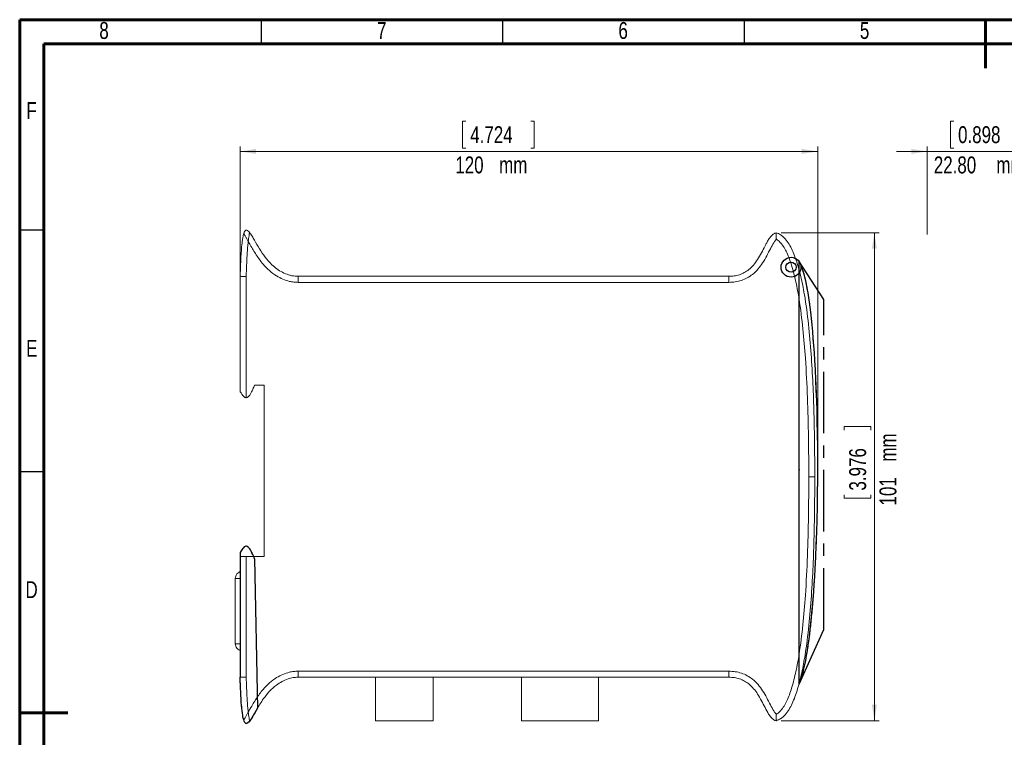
# Model space of a CAD drawing. Header units: millimetres. Extents: x 15 to 415, y 5 to 292.
# Tile 2 of 3: x 15 to 219, y 143 to 292. Entities that reach past the tile are written whole.
import ezdxf

# ---------------------------------------------------------------- set-up
doc = ezdxf.new("R2010")
doc.units = ezdxf.units.MM
doc.header["$PDSIZE"] = -1
doc.linetypes.add('CENTERX2', pattern=[20.32, 12.7, -2.54, 2.54, -2.54])
doc.styles.add('SLDTEXTSTYLE0', font='TXT', dxfattribs={"width": 0.75})
doc.dimstyles.new('SLDDIMSTYLE0', dxfattribs={"dimtxt": 3.5, "dimasz": 3.302, "dimexe": 0, "dimexo": 0.0625, "dimgap": 0.875, "dimtad": 1, "dimrnd": 1e-09, "dimzin": 12, "dimdsep": 46, "dimtxsty": 'SLDTEXTSTYLE0', "dimsah": 1, "dimcen": 0.09, "dimadec": 0, "dimazin": 3, "dimtfac": 1, "dimtofl": 0, "dimtmove": 0, "dimatfit": 3, "dimfxl": 1, "dimfrac": 2, "dimtolj": 1, "dimtzin": 12, "dimarcsym": 0})
doc.dimstyles.new('SLDDIMSTYLE1', dxfattribs={"dimtxt": 3.5, "dimasz": 3.302, "dimexe": 0, "dimexo": 0.0625, "dimgap": 0.875, "dimtad": 1, "dimrnd": 1e-09, "dimzin": 4, "dimdsep": 46, "dimtxsty": 'SLDTEXTSTYLE0', "dimsah": 1, "dimcen": 0.09, "dimadec": 0, "dimazin": 1, "dimtfac": 1, "dimtmove": 0, "dimatfit": 0, "dimfxl": 1, "dimfrac": 2, "dimtolj": 1, "dimtzin": 12, "dimarcsym": 0})

# ---------------------------------------------------------------- blocks, each defined once
blk = doc.blocks.new('_D')
at = {"color": 7, "linetype": 'Continuous', "lineweight": 0}
for p, q in [((107.41, 271), (106.7, 271)), ((106.7, 271), (106.7, 265.44)), ((120.82, 271), (121.53, 271)), ((121.53, 271), (121.53, 265.44)), ((60.66, 239.88), (60.66, 265.73)), ((106.7, 265.44), (107.41, 265.44)), ((121.53, 265.44), (120.82, 265.44)), ((180.26, 198.38), (180.26, 265.73)), ((180.26, 264.73), (60.66, 264.73))]:
    blk.add_line(p, q, dxfattribs=at)
for points in [[(60.66, 264.73), (63.96, 264.23), (63.96, 265.24)], [(180.26, 264.73), (176.96, 265.24), (176.96, 264.23)]]:
    blk.add_solid(points, dxfattribs=at)
at = {"color": 7, "linetype": 'Continuous', "lineweight": 0, "char_height": 3.5, "attachment_point": 1, "style": 'SLDTEXTSTYLE0'}
for s, insert in [('4.724', (108.3, 269.95)), ('120', (105.21, 263.69)), ('mm', (114.29, 263.69))]:
    blk.add_mtext(s, dxfattribs=dict(at, insert=insert))
blk = doc.blocks.new('_D_1')
at = {"color": 7, "linetype": 'Continuous', "lineweight": 0}
for p, q in [((172.66, 247.88), (193, 247.88)), ((192, 247.88), (192, 146.88)), ((185.73, 207.05), (185.73, 207.76)), ((185.73, 207.76), (191.29, 207.76)), ((191.29, 207.76), (191.29, 207.05)), ((185.73, 193.63), (185.73, 192.92)), ((185.73, 192.92), (191.29, 192.92)), ((191.29, 192.92), (191.29, 193.63)), ((172.66, 146.88), (193, 146.88))]:
    blk.add_line(p, q, dxfattribs=at)
for points in [[(192, 247.88), (191.49, 244.58), (192.51, 244.58)], [(192, 146.88), (192.51, 150.18), (191.49, 150.18)]]:
    blk.add_solid(points, dxfattribs=at)
at = {"color": 7, "linetype": 'Continuous', "lineweight": 0, "char_height": 3.5, "attachment_point": 1, "rotation": 90, "style": 'SLDTEXTSTYLE0'}
for s, insert in [('mm', (193.05, 200.51)), ('3.976', (186.78, 194.52)), ('101', (193.05, 191.44))]:
    blk.add_mtext(s, dxfattribs=dict(at, insert=insert))
blk = doc.blocks.new('_D_2')
at = {"color": 7, "linetype": 'Continuous', "lineweight": 0}
for p, q in [((208.44, 271), (207.73, 271)), ((207.73, 271), (207.73, 265.44)), ((221.85, 271), (222.56, 271)), ((222.56, 271), (222.56, 265.44)), ((202.92, 247.53), (202.92, 265.73)), ((207.73, 265.44), (208.44, 265.44)), ((222.56, 265.44), (221.85, 265.44)), ((225.72, 247.53), (225.72, 265.73)), ((202.92, 264.73), (196.57, 264.73)), ((202.92, 264.73), (225.72, 264.73)), ((225.72, 264.73), (232.07, 264.73))]:
    blk.add_line(p, q, dxfattribs=at)
for points in [[(202.92, 264.73), (199.62, 265.24), (199.62, 264.23)], [(225.72, 264.73), (229.02, 264.23), (229.02, 265.24)]]:
    blk.add_solid(points, dxfattribs=at)
at = {"color": 7, "linetype": 'Continuous', "lineweight": 0, "char_height": 3.5, "attachment_point": 1, "style": 'SLDTEXTSTYLE0'}
for s, insert in [('0.898', (209.32, 269.95)), ('22.80', (204.3, 263.69)), ('mm', (217.25, 263.69))]:
    blk.add_mtext(s, dxfattribs=dict(at, insert=insert))

msp = doc.modelspace()

# ---------------------------------------------------------------- linework, layer by layer
at = {"color": 7, "linetype": 'Continuous', "lineweight": 60}
for p, q in [((15, 292), (415, 292)), ((15, 5), (15, 292)), ((215, 292), (215, 282)), ((20, 287), (410, 287)), ((20, 10), (20, 287)), ((15, 148.5), (25, 148.5))]:
    msp.add_line(p, q, dxfattribs=at)
at = {"color": 7, "linetype": 'Continuous', "lineweight": 30}
for p, q in [((65, 292), (65, 287)), ((115, 292), (115, 287)), ((165, 292), (165, 287)), ((15, 248.5), (20, 248.5)), ((15, 198.5), (20, 198.5))]:
    msp.add_line(p, q, dxfattribs=at)
at = {"color": 7, "linetype": 'Continuous', "lineweight": 15}
for p, q in [((61.467, 247.88), (61.39, 247.69)), ((62.632, 247.901), (62.524, 248.029)), ((176.393, 241.954), (176.393, 241.963)), ((60.655, 215.034), (60.655, 238.878)), ((61.905, 238.859), (61.905, 213.753)), ((71.155, 239.053), (70.941, 239.13)), ((72.655, 238.878), (161.877, 238.878)), ((161.877, 238.878), (161.877, 237.628)), ((161.877, 237.628), (72.659, 237.628)), ((65.655, 216.378), (63.655, 216.378)), ((65.655, 180.878), (65.655, 216.378)), ((179.655, 197.378), (178.405, 197.378)), ((60.655, 181.722), (60.655, 180.878)), ((60.655, 155.878), (60.655, 180.878)), ((60.655, 180.878), (61.905, 180.878)), ((61.905, 180.878), (61.905, 155.897)), ((65.655, 180.878), (61.905, 180.878)), ((60.655, 176.32), (59.655, 176.32)), ((59.655, 162.82), (59.655, 176.32)), ((59.655, 162.82), (60.655, 162.82)), ((72.659, 157.128), (161.877, 157.128)), ((161.877, 155.878), (161.877, 157.128)), ((161.877, 155.878), (72.655, 155.878)), ((88.655, 146.878), (88.655, 155.878)), ((100.655, 146.878), (100.655, 155.878)), ((118.893, 146.878), (118.893, 155.878)), ((134.893, 146.878), (134.893, 155.878)), ((176.393, 154.463), (176.393, 154.616)), ((65.655, 151.652), (65.573, 151.529)), ((64.253, 149.483), (64.063, 149.16)), ((61.436, 146.943), (61.371, 147.152)), ((62.639, 146.867), (62.578, 146.782)), ((100.655, 146.878), (88.655, 146.878)), ((134.893, 146.878), (118.893, 146.878))]:
    msp.add_line(p, q, dxfattribs=at)
at = {"color": 7, "linetype": 'CENTERX2'}
for p, q in [((181.558, 234.065), (176.393, 241.963)), ((181.558, 165.764), (181.558, 234.065)), ((176.393, 154.463), (181.558, 165.764))]:
    msp.add_line(p, q, dxfattribs=at)
at = {"color": 7, "linetype": 'Continuous'}
for p, q in [((176.393, 154.463), (176.393, 241.963)), ((60.655, 181.722), (60.655, 155.878)), ((63.655, 180.378), (64.253, 149.483))]:
    msp.add_line(p, q, dxfattribs=at)
at = {"color": 7, "linetype": 'Continuous', "lineweight": 15, "flags": 128}
msp.add_lwpolyline([(175.716, 242.554), (176.061, 242.315), (176.393, 241.954)], dxfattribs=at)
at = {"color": 7, "linetype": 'Continuous', "flags": 128}
for points in [[(176.393, 154.463), (176.608, 154.972), (176.816, 155.548), (177.019, 156.186), (177.215, 156.887), (177.405, 157.647), (177.589, 158.465), (177.767, 159.339), (177.956, 160.362), (178.137, 161.448), (178.311, 162.594), (178.477, 163.797), (178.636, 165.054), (178.788, 166.364), (178.932, 167.724), (179.069, 169.13), (179.198, 170.581), (179.32, 172.073), (179.433, 173.577), (179.539, 175.116), (179.637, 176.688), (179.728, 178.291), (179.853, 180.771), (179.961, 183.307), (180.053, 185.889), (180.128, 188.51), (180.188, 191.161), (180.23, 193.833), (180.26, 196.997), (180.266, 200.165), (180.25, 203.323), (180.211, 206.456), (180.168, 208.711), (180.113, 210.941), (180.047, 213.139), (179.968, 215.301), (179.877, 217.42), (179.774, 219.493), (179.659, 221.512), (179.561, 223.058), (179.454, 224.566), (179.341, 226.033), (179.22, 227.456), (179.091, 228.832), (178.955, 230.16), (178.812, 231.435), (178.68, 232.507), (178.543, 233.536), (178.4, 234.52), (178.252, 235.457), (178.098, 236.345), (177.938, 237.183), (177.772, 237.97), (177.601, 238.702), (177.442, 239.312), (177.279, 239.876), (177.111, 240.393), (176.938, 240.862), (176.761, 241.28), (176.579, 241.648), (176.393, 241.963)], [(63.655, 180.378), (63.46, 180.846), (63.274, 181.262), (63.099, 181.629), (62.933, 181.948), (62.775, 182.222), (62.625, 182.451), (62.456, 182.667), (62.295, 182.827), (62.141, 182.934), (61.992, 182.991), (61.827, 182.999), (61.665, 182.951), (61.505, 182.851), (61.344, 182.703), (61.181, 182.512), (61.013, 182.282), (60.838, 182.017), (60.655, 181.722)], [(64.253, 149.483), (63.969, 149.001), (63.7, 148.539), (63.445, 148.104), (63.203, 147.701), (62.975, 147.338), (62.805, 147.084), (62.643, 146.862), (62.488, 146.673), (62.34, 146.521), (62.2, 146.41), (62.074, 146.344), (61.954, 146.32), (61.84, 146.339), (61.731, 146.405), (61.645, 146.498), (61.562, 146.626), (61.484, 146.792), (61.396, 147.037), (61.312, 147.339), (61.242, 147.658), (61.176, 148.025), (61.113, 148.443), (61.054, 148.913), (60.997, 149.447), (60.943, 150.039), (60.893, 150.691), (60.846, 151.404), (60.801, 152.18), (60.769, 152.836), (60.738, 153.532), (60.709, 154.271), (60.681, 155.053), (60.655, 155.878)]]:
    msp.add_lwpolyline(points, dxfattribs=at)
at = {"color": 7, "linetype": 'Continuous'}
for radius in [2.051, 1.051]:
    msp.add_circle((174.728, 240.757), radius, dxfattribs=at)
at = {"color": 7, "linetype": 'Continuous', "lineweight": 15}
for points, knots in [([(60.655, 238.878), (60.683, 239.711), (60.746, 241.607), (60.869, 244.037), (61.055, 245.895), (61.195, 246.96), (61.333, 247.48), (61.402, 247.74)], [0, 0, 0, 0, 0.2806244, 0.6390655, 0.8188819, 0.9095462, 1, 1, 1, 1]), ([(61.402, 247.74), (61.464, 247.922), (61.547, 248.163), (61.742, 248.37), (61.843, 248.422), (61.918, 248.438), (61.995, 248.436), (62.105, 248.406), (62.33, 248.272), (62.479, 248.094), (62.589, 247.963)], [0, 0, 0, 0, 0.3240661, 0.4299731, 0.4746571, 0.5170074, 0.5597588, 0.6053151, 0.7110589, 1, 1, 1, 1]), ([(61.402, 247.74), (61.408, 247.729), (61.418, 247.707), (61.494, 247.557), (61.598, 247.363), (61.771, 247.053), (62.024, 246.612), (62.235, 246.247), (62.341, 246.063)], [0, 0, 0, 0, 0.1315271, 0.2516416, 0.372278, 0.4987002, 0.7491114, 1, 1, 1, 1]), ([(62.589, 247.963), (62.587, 247.95), (62.585, 247.926), (62.565, 247.759), (62.535, 247.541), (62.484, 247.19), (62.414, 246.688), (62.365, 246.272), (62.341, 246.063)], [0, 0, 0, 0, 0.1330986, 0.2542794, 0.3754398, 0.5017858, 0.7504667, 1, 1, 1, 1]), ([(62.589, 247.963), (62.772, 247.71), (63.138, 247.204), (63.789, 246.049), (64.658, 244.575), (65.809, 242.824), (67.025, 241.422), (68.256, 240.396), (69.412, 239.669), (70.678, 239.143), (71.783, 238.9), (72.447, 238.883), (72.655, 238.878)], [0, 0, 0, 0, 0.0657788, 0.131712, 0.2792339, 0.4266863, 0.573076, 0.6684156, 0.7636663, 0.8600078, 0.9561757, 1, 1, 1, 1]), ([(161.877, 238.878), (161.877, 238.878), (162.244, 238.878), (162.987, 238.927), (164.066, 239.175), (165.087, 239.617), (166.078, 240.284), (167.006, 241.204), (167.869, 242.386), (168.631, 243.723), (169.22, 244.908), (169.702, 245.838), (170.028, 246.408), (170.332, 246.862), (170.589, 247.188), (170.869, 247.472), (171.141, 247.674), (171.408, 247.811), (171.572, 247.855), (171.655, 247.878)], [0, 0, 0, 0, 0.0000043, 0.0781115, 0.1581372, 0.2347468, 0.3139244, 0.4113484, 0.5115375, 0.6250375, 0.7390037, 0.7935676, 0.8482095, 0.8789293, 0.9098243, 0.9365397, 0.96382, 0.9816828, 1, 1, 1, 1]), ([(171.655, 247.878), (171.655, 247.875), (171.655, 247.868), (171.654, 247.815), (171.652, 247.731), (171.65, 247.616), (171.649, 247.474), (171.65, 247.308), (171.654, 247.122), (171.663, 246.927), (171.679, 246.729), (171.693, 246.596), (171.701, 246.529), (171.701, 246.526)], [0, 0, 0, 0, 0.0985322, 0.1999352, 0.298464, 0.3998213, 0.4989304, 0.600809, 0.7019333, 0.8057267, 0.9002765, 0.9964247, 1, 1, 1, 1]), ([(171.655, 247.878), (171.655, 247.878), (171.816, 247.835), (172.136, 247.719), (172.614, 247.454), (173.083, 247.091), (173.696, 246.47), (174.35, 245.549), (175.008, 244.299), (175.567, 242.948), (176.28, 240.837), (176.999, 237.956), (177.809, 233.501), (178.47, 228.173), (178.98, 222.013), (179.314, 215.851), (179.598, 207.646), (179.632, 201.486), (179.655, 197.378)], [0, 0, 0, 0, 0.0000011, 0.009539, 0.0193267, 0.0312146, 0.0433374, 0.0691324, 0.0955354, 0.1240444, 0.1527033, 0.2230127, 0.2937324, 0.4117853, 0.5301083, 0.6474786, 0.7649061, 1, 1, 1, 1]), ([(62.341, 246.063), (62.309, 245.804), (62.195, 244.855), (62.083, 243.207), (61.976, 241.065), (61.93, 239.615), (61.905, 238.859)], [0, 0, 0, 0, 0.1087861, 0.3971825, 0.6858737, 1, 1, 1, 1]), ([(72.659, 237.628), (72.358, 237.637), (71.758, 237.656), (70.688, 237.853), (69.479, 238.256), (68.069, 238.994), (66.687, 240.03), (65.258, 241.488), (63.961, 243.299), (63.015, 244.912), (62.475, 245.834), (62.341, 246.063)], [0, 0, 0, 0, 0.06423, 0.1284746, 0.232051, 0.3357397, 0.46777, 0.5999468, 0.7712876, 0.9430441, 1, 1, 1, 1]), ([(171.701, 246.526), (171.647, 246.474), (171.433, 246.268), (171.002, 245.622), (170.422, 244.516), (169.712, 243.098), (168.899, 241.67), (167.939, 240.367), (166.868, 239.306), (165.691, 238.518), (164.478, 237.989), (163.191, 237.682), (162.315, 237.646), (161.877, 237.628)], [0, 0, 0, 0, 0.0160777, 0.0631043, 0.1641311, 0.282528, 0.4007839, 0.513666, 0.6262756, 0.7199865, 0.8136624, 0.9067779, 1, 1, 1, 1]), ([(178.405, 197.378), (178.396, 200.105), (178.378, 205.56), (178.17, 213.74), (177.785, 221.232), (177.237, 228.031), (176.571, 233.287), (175.789, 237.669), (175.085, 240.461), (174.403, 242.494), (173.889, 243.731), (173.308, 244.857), (172.671, 245.756), (172.1, 246.303), (171.767, 246.49), (171.701, 246.526)], [0, 0, 0, 0, 0.16239627, 0.32479953, 0.48716345, 0.60902217, 0.73084227, 0.80245877, 0.87401151, 0.90204428, 0.93006078, 0.95370686, 0.97726755, 0.99554049, 1, 1, 1, 1]), ([(176.393, 154.463), (176.577, 154.925), (176.99, 155.962), (177.445, 157.756), (177.89, 159.897), (178.291, 162.37), (178.656, 165.121), (178.982, 168.12), (179.27, 171.334), (179.522, 174.749), (179.771, 178.884), (179.992, 183.741), (180.161, 189.306), (180.256, 194.995), (180.277, 200.726), (180.227, 206.108), (180.119, 211.08), (179.966, 215.596), (179.761, 219.926), (179.506, 224.021), (179.199, 227.834), (178.854, 231.196), (178.478, 234.094), (178.082, 236.519), (177.676, 238.475), (177.259, 239.98), (176.882, 241.086), (176.543, 241.694), (176.393, 241.963)], [0, 0, 0, 0, 0.0169166, 0.0379264, 0.0628147, 0.0913055, 0.1230941, 0.1572164, 0.1939013, 0.2328335, 0.2736949, 0.3347786, 0.3982063, 0.4630359, 0.5283234, 0.5931244, 0.6460725, 0.6974813, 0.7468065, 0.7935057, 0.8370401, 0.8768761, 0.9084564, 0.9364203, 0.9604401, 0.9763569, 0.9895543, 1, 1, 1, 1]), ([(60.655, 238.878), (60.669, 238.878), (60.697, 238.877), (60.912, 238.874), (61.229, 238.869), (61.568, 238.864), (61.799, 238.861), (61.892, 238.86), (61.905, 238.859)], [0, 0, 0, 0, 0.2146408, 0.4292811, 0.6439322, 0.8586058, 0.9790446, 1, 1, 1, 1]), ([(72.655, 238.878), (72.655, 238.864), (72.655, 238.837), (72.656, 238.621), (72.657, 238.304), (72.658, 237.983), (72.658, 237.753), (72.658, 237.661), (72.659, 237.628)], [0, 0, 0, 0, 0.21465, 0.4293001, 0.6439505, 0.8586016, 0.9489545, 1, 1, 1, 1]), ([(63.655, 216.378), (63.532, 216.082), (63.31, 215.55), (62.969, 214.855), (62.678, 214.364), (62.426, 214.043), (62.215, 213.854), (62.036, 213.766), (61.934, 213.756), (61.905, 213.753)], [0, 0, 0, 0, 0.2959335, 0.5314912, 0.7126862, 0.8216387, 0.9062151, 0.9732478, 1, 1, 1, 1]), ([(61.905, 213.753), (61.849, 213.757), (61.721, 213.766), (61.489, 213.9), (61.16, 214.237), (60.899, 214.641), (60.721, 214.925), (60.662, 215.023), (60.657, 215.032), (60.655, 215.034)], [0, 0, 0, 0, 0.0697486, 0.1590898, 0.3309416, 0.6861134, 0.8133756, 0.9418999, 1, 1, 1, 1]), ([(179.655, 197.378), (179.632, 193.275), (179.597, 187.118), (179.315, 178.912), (178.98, 172.75), (178.471, 166.587), (177.81, 161.265), (177, 156.806), (176.283, 153.927), (175.568, 151.81), (175.012, 150.468), (174.355, 149.213), (173.581, 148.13), (172.683, 147.271), (171.972, 146.999), (171.655, 146.878)], [0, 0, 0, 0, 0.2348554, 0.3524032, 0.4699459, 0.5880485, 0.7063488, 0.776726, 0.847394, 0.8759217, 0.9045684, 0.9304489, 0.9567715, 0.9807311, 1, 1, 1, 1]), ([(171.701, 148.23), (171.767, 148.266), (172.1, 148.453), (172.671, 149), (173.308, 149.899), (173.889, 151.025), (174.403, 152.262), (175.085, 154.295), (175.789, 157.087), (176.571, 161.469), (177.237, 166.725), (177.785, 173.524), (178.17, 181.016), (178.378, 189.196), (178.396, 194.651), (178.405, 197.378)], [0, 0, 0, 0, 0.0044595, 0.0227324, 0.0462931, 0.0699392, 0.0979557, 0.1259885, 0.1975412, 0.2691577, 0.3909778, 0.5128366, 0.6752005, 0.8376037, 1, 1, 1, 1]), ([(63.44, 180.878), (63.386, 181.007), (63.232, 181.37), (62.969, 181.9), (62.678, 182.392), (62.427, 182.713), (62.215, 182.903), (62.012, 182.999), (61.824, 183.009), (61.585, 182.933), (61.301, 182.68), (60.982, 182.252), (60.771, 181.911), (60.655, 181.722)], [0, 0, 0, 0, 0.0917232, 0.2597253, 0.3889554, 0.4666614, 0.5269821, 0.5747905, 0.6109327, 0.6478738, 0.7368216, 0.8543573, 1, 1, 1, 1]), ([(60.655, 177.734), (60.554, 177.691), (60.299, 177.581), (59.964, 177.273), (59.705, 176.826), (59.672, 176.488), (59.655, 176.32)], [0, 0, 0, 0, 0.17819182, 0.4521279, 0.72606395, 1, 1, 1, 1]), ([(60.655, 161.405), (60.554, 161.448), (60.299, 161.558), (59.964, 161.866), (59.705, 162.313), (59.672, 162.651), (59.655, 162.82)], [0, 0, 0, 0, 0.17819182, 0.4521279, 0.72606395, 1, 1, 1, 1]), ([(62.341, 148.693), (62.475, 148.922), (63.015, 149.844), (63.961, 151.457), (65.258, 153.268), (66.687, 154.726), (68.069, 155.762), (69.479, 156.5), (70.688, 156.903), (71.758, 157.1), (72.358, 157.119), (72.659, 157.128)], [0, 0, 0, 0, 0.0569559, 0.2287124, 0.4000532, 0.53223, 0.6642603, 0.767949, 0.8715254, 0.93577, 1, 1, 1, 1]), ([(72.655, 155.878), (72.655, 155.892), (72.655, 155.919), (72.656, 156.135), (72.657, 156.452), (72.658, 156.773), (72.658, 157.003), (72.658, 157.095), (72.659, 157.128)], [0, 0, 0, 0, 0.21465, 0.4293001, 0.6439505, 0.8586016, 0.9489545, 1, 1, 1, 1]), ([(161.877, 157.128), (162.315, 157.11), (163.191, 157.074), (164.478, 156.767), (165.691, 156.238), (166.868, 155.45), (167.939, 154.389), (168.899, 153.086), (169.712, 151.658), (170.422, 150.24), (171.002, 149.134), (171.433, 148.488), (171.647, 148.282), (171.701, 148.23)], [0, 0, 0, 0, 0.0932221, 0.1863376, 0.2800135, 0.3737244, 0.486334, 0.5992161, 0.717472, 0.8358689, 0.9368957, 0.9839223, 1, 1, 1, 1]), ([(60.655, 155.878), (60.669, 155.878), (60.697, 155.879), (60.912, 155.882), (61.229, 155.887), (61.568, 155.892), (61.799, 155.895), (61.892, 155.896), (61.905, 155.897)], [0, 0, 0, 0, 0.2146408, 0.4292811, 0.6439322, 0.8586058, 0.9790446, 1, 1, 1, 1]), ([(61.402, 147.016), (61.326, 147.318), (61.173, 147.926), (60.949, 149.711), (60.772, 152.364), (60.694, 154.706), (60.655, 155.878)], [0, 0, 0, 0, 0.1048911, 0.210921, 0.605017, 1, 1, 1, 1]), ([(61.905, 155.897), (61.93, 155.141), (61.976, 153.692), (62.083, 151.55), (62.195, 149.902), (62.309, 148.952), (62.341, 148.693)], [0, 0, 0, 0, 0.31412626, 0.6025817, 0.89121393, 1, 1, 1, 1]), ([(72.655, 155.878), (72.655, 155.878), (72.307, 155.88), (71.6, 155.822), (70.472, 155.54), (69.295, 155.025), (67.988, 154.178), (66.685, 152.996), (65.324, 151.261), (64.253, 149.537), (63.382, 147.919), (62.853, 147.168), (62.589, 146.793)], [0, 0, 0, 0, 0.0000042, 0.0733567, 0.1487448, 0.2443616, 0.3426875, 0.4760519, 0.6130718, 0.8064365, 0.9033806, 1, 1, 1, 1]), ([(171.655, 146.878), (171.655, 146.878), (171.49, 146.914), (171.092, 147.079), (170.56, 147.568), (169.954, 148.433), (169.336, 149.618), (168.631, 151.031), (167.876, 152.359), (167.013, 153.543), (166.096, 154.457), (165.098, 155.134), (164.086, 155.573), (162.996, 155.835), (162.254, 155.863), (161.877, 155.878)], [0, 0, 0, 0, 0.0000043, 0.0360749, 0.089932, 0.1515186, 0.2607369, 0.3744221, 0.4882836, 0.5860257, 0.6859634, 0.7626373, 0.8418053, 0.9198311, 1, 1, 1, 1]), ([(61.402, 147.016), (61.408, 147.027), (61.418, 147.049), (61.494, 147.199), (61.598, 147.393), (61.771, 147.703), (62.024, 148.144), (62.235, 148.509), (62.341, 148.693)], [0, 0, 0, 0, 0.1314365, 0.2516024, 0.3723019, 0.4985314, 0.7491524, 1, 1, 1, 1]), ([(62.589, 146.793), (62.479, 146.662), (62.33, 146.484), (62.105, 146.35), (61.995, 146.32), (61.918, 146.318), (61.843, 146.334), (61.742, 146.386), (61.547, 146.593), (61.464, 146.834), (61.402, 147.016)], [0, 0, 0, 0, 0.28894109, 0.39468488, 0.44024121, 0.48299264, 0.52534285, 0.57002694, 0.67593393, 1, 1, 1, 1]), ([(62.589, 146.793), (62.587, 146.806), (62.585, 146.83), (62.565, 146.997), (62.535, 147.215), (62.484, 147.566), (62.414, 148.068), (62.365, 148.484), (62.341, 148.693)], [0, 0, 0, 0, 0.1330069, 0.2542383, 0.37546, 0.5016133, 0.7505115, 1, 1, 1, 1]), ([(171.655, 146.878), (171.655, 146.892), (171.654, 146.919), (171.65, 147.129), (171.649, 147.441), (171.66, 147.823), (171.686, 148.096), (171.701, 148.227), (171.701, 148.23)], [0, 0, 0, 0, 0.1998494, 0.3996611, 0.6005941, 0.8054992, 0.9964134, 1, 1, 1, 1])]:
    msp.add_open_spline(points, degree=3, knots=knots, dxfattribs=at)
at = {"color": 7, "linetype": 'Continuous'}
msp.add_point((176.393, 198.8), dxfattribs=at)
msp.add_point((176.393, 198.8), dxfattribs=at)
at = {"color": 7, "linetype": 'Continuous', "lineweight": 0}
msp.add_point((180.261, 197.378), dxfattribs=at)

# ---------------------------------------------------------------- texts
at = {"color": 7, "linetype": 'Continuous', "lineweight": 0, "char_height": 3.5, "attachment_point": 2, "style": 'SLDTEXTSTYLE0'}
for s, insert in [('6', (139.965, 291.517)), ('8', (32.465, 291.517)), ('7', (89.965, 291.517)), ('5', (189.965, 291.517)), ('F', (17.464, 274.96)), ('E', (17.506, 225.71)), ('D', (17.46, 175.767))]:
    msp.add_mtext(s, dxfattribs=dict(at, insert=insert))

# ---------------------------------------------------------------- dimensions: what is measured, and where the dimension line sits
at = {"color": 7, "linetype": 'Continuous', "lineweight": 0}
for base, p1, p2, dimstyle, picture, middle in [((60.655, 259.175), (180.261, 197.378), (60.655, 238.878), 'SLDDIMSTYLE0', '_D', (114.115, 259.175)), ((225.718, 259.175), (202.918, 246.526), (225.718, 246.526), 'SLDDIMSTYLE1', '_D_2', (215.144, 259.175))]:
    dim = msp.add_linear_dim(base=base, p1=p1, p2=p2, text='<> mm', dimstyle=dimstyle, dxfattribs=at)
    dim.commit()
    dim.dimension.update_dxf_attribs({"geometry": picture, "text_midpoint": middle, "dimtype": 160})
dim = msp.add_linear_dim(base=(197.558, 146.878), p1=(171.655, 247.878), p2=(171.655, 146.878), angle=90, text='<> mm', dimstyle='SLDDIMSTYLE0', dxfattribs=at)
dim.commit()
dim.dimension.update_dxf_attribs({"geometry": '_D_1', "text_midpoint": (197.558, 200.339), "dimtype": 160})

doc.saveas('drawing.dxf')
